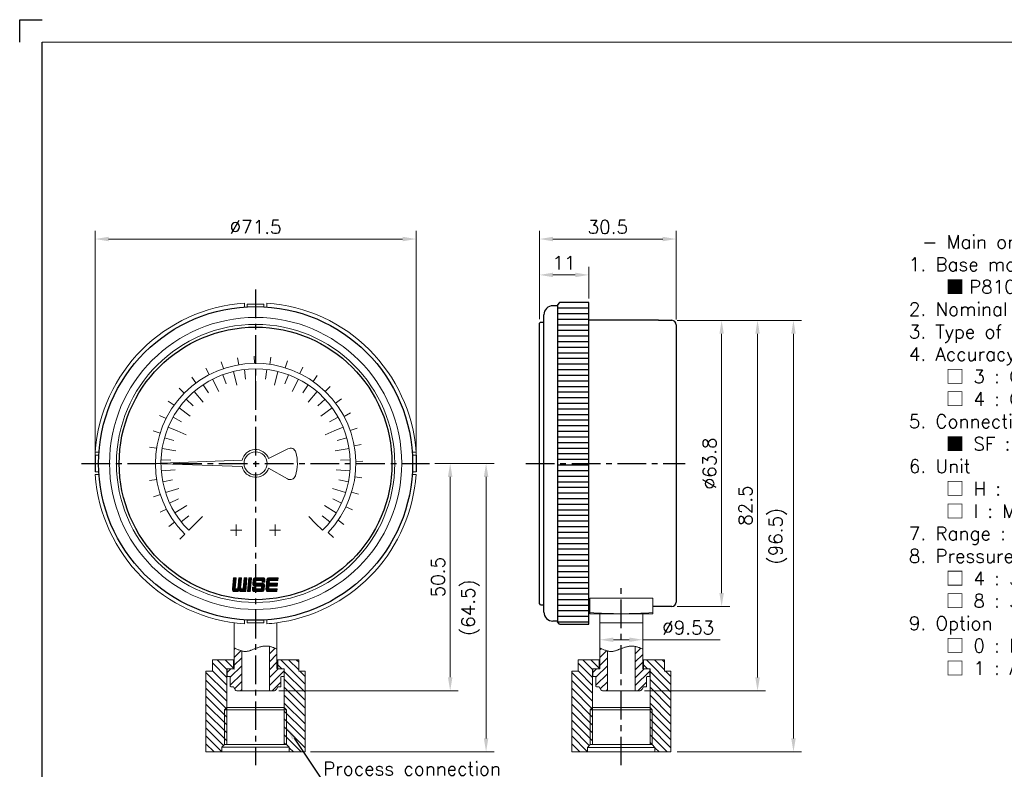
# Model space of a CAD drawing. Extents: x 377 to 765, y -2 to 250.
# Tile 2 of 3: x 377 to 597, y 83 to 250. Entities that reach past the tile are written whole.
import ezdxf
from ezdxf import colors
from ezdxf.entities.mleader import LeaderData, LeaderLine
from ezdxf.math import Vec2, Vec3

# ---------------------------------------------------------------- set-up
doc = ezdxf.new("R2010")
doc.units = 0
doc.header["$LTSCALE"] = 17
doc.header["$MEASUREMENT"] = 0
doc.header["$PDMODE"] = 1
for name, pattern in [('CENTER', [2, 1.25, -0.25, 0.25, -0.25]), ('DASHEDX2', [1.5, 1, -0.5]), ('PHANTOM', [2.5, 1.25, -0.25, 0.25, -0.25, 0.25, -0.25])]:
    doc.linetypes.add(name, pattern=pattern)
doc.layers.get('0').update_dxf_attribs({"linetype": 'DASHEDX2', "lineweight": 18})
doc.layers.get('DEFPOINTS').update_dxf_attribs({"linetype": 'CONTINUOUS', "lineweight": 18})
for name, color, linetype, lineweight in [('4', 4, 'CONTINUOUS', 30), ('DIM', 7, 'CONTINUOUS', 18), ('SS100', 7, 'CONTINUOUS', 18)]:
    doc.layers.add(name, color=color, linetype=linetype, lineweight=lineweight)
doc.layers.add('해치', color=2, linetype='CONTINUOUS')
doc.styles.add('ROMANS', font='ROMANS.shx', dxfattribs={"bigfont": 'whgtxt.shx'})
doc.dimstyles.new('1.2', dxfattribs={"dimscale": 1.2, "dimtxt": 2.5, "dimasz": 2.5, "dimexe": 1.5, "dimexo": 1, "dimgap": 1, "dimtad": 1, "dimdsep": 46, "dimtxsty": 'ROMANS', "dimcen": 2.5, "dimclrd": 7, "dimclre": 7, "dimclrt": 3, "dimadec": 1, "dimazin": 2, "dimtfac": 1, "dimtmove": 0, "dimatfit": 3, "dimfxl": 1, "dimlwd": 18, "dimlwe": 18, "dimarcsym": 0})

# ---------------------------------------------------------------- blocks, each defined once
blk = doc.blocks.new('*D6')
at = {"layer": '4', "color": 7, "lineweight": 18, "transparency": 16777216}
for p, q in [((492.94, 183.3), (492.94, 194.93)), ((495.94, 193.13), (500.94, 193.13)), ((503.94, 187.87), (503.94, 194.93))]:
    blk.add_line(p, q, dxfattribs=at)
at = {"layer": '4', "color": 7, "lineweight": -3, "transparency": 16777216}
for points in [[(495.94, 193.63), (495.94, 192.63), (492.94, 193.13)], [(500.94, 193.63), (500.94, 192.63), (503.94, 193.13)]]:
    blk.add_solid(points, dxfattribs=at)
at = {"layer": 'DEFPOINTS', "color": 0, "lineweight": -3, "transparency": 16777216}
for p in [(503.94, 193.13), (503.94, 186.67), (492.94, 182.1)]:
    blk.add_point(p, dxfattribs=at)
at = {"layer": '4', "color": 3, "lineweight": -3, "transparency": 16777216, "insert": (498.44, 195.83), "char_height": 3, "attachment_point": 5, "style": 'ROMANS'}
blk.add_mtext('11', dxfattribs=at)
blk = doc.blocks.new('*D7')
at = {"layer": '4', "color": 7, "lineweight": 18, "transparency": 16777216}
for p, q in [((492.94, 183.3), (492.94, 202.93)), ((523.44, 183.2), (523.44, 202.93)), ((495.94, 201.13), (520.44, 201.13))]:
    blk.add_line(p, q, dxfattribs=at)
at = {"layer": '4', "color": 7, "lineweight": -3, "transparency": 16777216}
for points in [[(495.94, 201.63), (495.94, 200.63), (492.94, 201.13)], [(520.44, 201.63), (520.44, 200.63), (523.44, 201.13)]]:
    blk.add_solid(points, dxfattribs=at)
at = {"layer": 'DEFPOINTS', "color": 0, "lineweight": -3, "transparency": 16777216}
for p in [(523.44, 201.13), (492.94, 182.1), (523.44, 182)]:
    blk.add_point(p, dxfattribs=at)
at = {"layer": '4', "color": 3, "lineweight": -3, "transparency": 16777216, "insert": (508.19, 203.83), "char_height": 3, "attachment_point": 5, "style": 'ROMANS'}
blk.add_mtext('30.5', dxfattribs=at)
blk = doc.blocks.new('11')
at = {"color": 0}
for p, q in [((98.23, 252.35), (97.82, 253.57)), ((100.95, 253.03), (100.74, 254.3)), ((103.75, 253.29), (103.74, 254.57)), ((106.55, 253.1), (106.74, 254.38)), ((109.3, 252.49), (109.68, 253.71)), ((95.64, 251.25), (95.05, 252.39)), ((111.91, 251.45), (112.47, 252.6)), ((93.26, 249.75), (92.5, 250.79)), ((114.32, 250.02), (115.06, 251.07)), ((91.14, 247.91), (90.23, 248.81)), ((116.49, 248.23), (117.38, 249.15)), ((89.33, 245.76), (88.29, 246.51)), ((118.35, 246.12), (119.38, 246.9)), ((119.86, 243.75), (121, 244.36)), ((87.88, 243.35), (86.73, 243.93)), ((86.82, 240.75), (85.6, 241.14)), ((120.99, 241.18), (122.2, 241.6)), ((86.18, 238.02), (84.91, 238.21)), ((121.69, 238.46), (122.96, 238.69)), ((121.97, 235.66), (123.26, 235.69)), ((85.98, 235.21), (84.69, 235.21)), ((86.21, 232.41), (84.94, 232.21)), ((121.81, 232.86), (123.08, 232.69)), ((121.22, 230.11), (122.45, 229.74)), ((86.87, 229.68), (85.65, 229.28)), ((87.95, 227.09), (86.81, 226.51)), ((120.2, 227.49), (121.36, 226.94)), ((89.42, 224.7), (88.38, 223.94)), ((118.79, 225.06), (119.85, 224.33)), ((117.02, 222.88), (117.95, 222)), ((91.25, 222.56), (90.34, 221.65))]:
    blk.add_line(p, q, dxfattribs=at)
blk.add_arc((103.98, 235.29), 18, 316.4299, 225, dxfattribs=at)
blk = doc.blocks.new('*D10')
at = {"layer": '4', "color": 7, "lineweight": 18, "transparency": 16777216}
for p, q in [((523.67, 183), (535.34, 183)), ((533.54, 180), (533.54, 122.2)), ((523.64, 119.2), (535.34, 119.2))]:
    blk.add_line(p, q, dxfattribs=at)
at = {"layer": '4', "color": 7, "lineweight": -3, "transparency": 16777216}
for points in [[(533.04, 180), (534.04, 180), (533.54, 183)], [(533.04, 122.2), (534.04, 122.2), (533.54, 119.2)]]:
    blk.add_solid(points, dxfattribs=at)
at = {"layer": 'DEFPOINTS', "color": 0, "lineweight": -3, "transparency": 16777216}
for p in [(522.47, 183), (522.44, 119.2), (533.54, 119.2)]:
    blk.add_point(p, dxfattribs=at)
at = {"layer": '4', "color": 3, "lineweight": -3, "transparency": 16777216, "insert": (530.84, 151.1), "char_height": 3, "attachment_point": 5, "rotation": 90, "style": 'ROMANS'}
blk.add_mtext('%%C63.8', dxfattribs=at)
blk = doc.blocks.new('*D11')
at = {"layer": '4', "color": 7, "lineweight": 18, "transparency": 16777216}
for p, q in [((523.64, 183), (543.34, 183)), ((541.54, 180), (541.54, 103.4)), ((516.39, 100.4), (543.34, 100.4))]:
    blk.add_line(p, q, dxfattribs=at)
at = {"layer": '4', "color": 7, "lineweight": -3, "transparency": 16777216}
for points in [[(541.04, 180), (542.04, 180), (541.54, 183)], [(541.04, 103.4), (542.04, 103.4), (541.54, 100.4)]]:
    blk.add_solid(points, dxfattribs=at)
at = {"layer": 'DEFPOINTS', "color": 0, "lineweight": -3, "transparency": 16777216}
for p in [(522.44, 183), (515.19, 100.4), (541.54, 100.4)]:
    blk.add_point(p, dxfattribs=at)
at = {"layer": '4', "color": 3, "lineweight": -3, "transparency": 16777216, "insert": (538.84, 141.7), "char_height": 3, "attachment_point": 5, "rotation": 90, "style": 'ROMANS'}
blk.add_mtext('82.5', dxfattribs=at)
blk = doc.blocks.new('*D12')
at = {"layer": '4', "color": 7, "lineweight": 18, "transparency": 16777216}
for p, q in [((393.97, 152.31), (393.97, 202.93)), ((465.47, 152.31), (465.47, 202.93)), ((396.97, 201.13), (462.47, 201.13))]:
    blk.add_line(p, q, dxfattribs=at)
at = {"layer": '4', "color": 7, "lineweight": -3, "transparency": 16777216}
for points in [[(396.97, 201.63), (396.97, 200.63), (393.97, 201.13)], [(462.47, 201.63), (462.47, 200.63), (465.47, 201.13)]]:
    blk.add_solid(points, dxfattribs=at)
at = {"layer": 'DEFPOINTS', "color": 0, "lineweight": -3, "transparency": 16777216}
for p in [(465.47, 201.13), (393.97, 151.11), (465.47, 151.11)]:
    blk.add_point(p, dxfattribs=at)
at = {"layer": '4', "color": 3, "lineweight": -3, "transparency": 16777216, "insert": (429.72, 203.83), "char_height": 3, "attachment_point": 5, "style": 'ROMANS'}
blk.add_mtext('%%C71.5', dxfattribs=at)
blk = doc.blocks.new('*D13')
at = {"layer": '4', "color": 7, "lineweight": 18, "transparency": 16777216}
for p, q in [((469.68, 151.11), (474.87, 151.11)), ((473.07, 148.11), (473.07, 103.42)), ((434.92, 100.42), (474.87, 100.42))]:
    blk.add_line(p, q, dxfattribs=at)
at = {"layer": '4', "color": 7, "lineweight": -3, "transparency": 16777216}
for points in [[(472.57, 148.11), (473.57, 148.11), (473.07, 151.11)], [(472.57, 103.42), (473.57, 103.42), (473.07, 100.42)]]:
    blk.add_solid(points, dxfattribs=at)
at = {"layer": 'DEFPOINTS', "color": 0, "lineweight": -3, "transparency": 16777216}
for p in [(468.48, 151.11), (433.72, 100.42), (473.07, 100.42)]:
    blk.add_point(p, dxfattribs=at)
at = {"layer": '4', "color": 3, "lineweight": -3, "transparency": 16777216, "insert": (470.37, 125.76), "char_height": 3, "attachment_point": 5, "rotation": 90, "style": 'ROMANS'}
blk.add_mtext('50.5', dxfattribs=at)
blk = doc.blocks.new('*D14')
at = {"layer": '4', "color": 7, "lineweight": 18, "transparency": 16777216}
for p, q in [((523.64, 183), (551.34, 183)), ((549.54, 180), (549.54, 89.8)), ((523.64, 86.8), (551.34, 86.8))]:
    blk.add_line(p, q, dxfattribs=at)
at = {"layer": '4', "color": 7, "lineweight": -3, "transparency": 16777216}
for points in [[(549.04, 180), (550.04, 180), (549.54, 183)], [(549.04, 89.8), (550.04, 89.8), (549.54, 86.8)]]:
    blk.add_solid(points, dxfattribs=at)
at = {"layer": 'DEFPOINTS', "color": 0, "lineweight": -3, "transparency": 16777216}
for p in [(522.44, 183), (522.44, 86.8), (549.54, 86.8)]:
    blk.add_point(p, dxfattribs=at)
at = {"layer": '4', "color": 3, "lineweight": -3, "transparency": 16777216, "insert": (546.06, 134.9), "char_height": 3, "attachment_point": 5, "rotation": 90, "style": 'ROMANS'}
blk.add_mtext('(96.5)', dxfattribs=at)
blk = doc.blocks.new('*D15')
at = {"layer": '4', "color": 7, "lineweight": 18, "transparency": 16777216}
for p, q in [((469.68, 151.11), (482.87, 151.11)), ((481.07, 148.11), (481.07, 89.82)), ((441.97, 86.82), (482.87, 86.82))]:
    blk.add_line(p, q, dxfattribs=at)
at = {"layer": '4', "color": 7, "lineweight": -3, "transparency": 16777216}
for points in [[(480.57, 148.11), (481.57, 148.11), (481.07, 151.11)], [(480.57, 89.82), (481.57, 89.82), (481.07, 86.82)]]:
    blk.add_solid(points, dxfattribs=at)
at = {"layer": 'DEFPOINTS', "color": 0, "lineweight": -3, "transparency": 16777216}
for p in [(468.48, 151.11), (440.77, 86.82), (481.07, 86.82)]:
    blk.add_point(p, dxfattribs=at)
at = {"layer": '4', "color": 3, "lineweight": -3, "transparency": 16777216, "insert": (477.58, 118.96), "char_height": 3, "attachment_point": 5, "rotation": 90, "style": 'ROMANS'}
blk.add_mtext('(64.5)', dxfattribs=at)
blk = doc.blocks.new('*D16')
at = {"layer": '4', "color": 7, "lineweight": 18, "transparency": 16777216}
for p, q in [((506.42, 112.66), (506.42, 113.6)), ((515.95, 112.66), (515.95, 113.6)), ((509.42, 111.8), (512.95, 111.8)), ((515.95, 111.8), (533.21, 111.8))]:
    blk.add_line(p, q, dxfattribs=at)
at = {"layer": '4', "color": 7, "lineweight": -3, "transparency": 16777216}
for points in [[(509.42, 112.3), (509.42, 111.3), (506.42, 111.8)], [(512.95, 112.3), (512.95, 111.3), (515.95, 111.8)]]:
    blk.add_solid(points, dxfattribs=at)
at = {"layer": 'DEFPOINTS', "color": 0, "lineweight": -3, "transparency": 16777216}
for p in [(506.42, 111.46), (515.95, 111.8), (515.95, 111.46)]:
    blk.add_point(p, dxfattribs=at)
at = {"layer": '4', "color": 3, "lineweight": -3, "transparency": 16777216, "insert": (526.08, 114.5), "char_height": 3, "attachment_point": 5, "style": 'ROMANS'}
blk.add_mtext('%%C9.53', dxfattribs=at)

msp = doc.modelspace()

# ---------------------------------------------------------------- hatches: boundary and pattern name
at = {"layer": '4', "lineweight": -3}
h = msp.add_hatch(dxfattribs=at)
h.set_pattern_fill('ANSI31', scale=10, angle=315)
h.set_pattern_definition([(0, (474.5261, 29.5354), (3e-16, 1.25), [])])
h.paths.add_polyline_path([(503.943, 151.105), (496.943, 151.105), (496.943, 115.755), (497.443, 115.255), (503.943, 115.255)])
h.paths.add_polyline_path([(503.943, 186.955), (497.443, 186.955), (496.943, 186.455), (496.943, 151.105), (503.943, 151.105)])
at = {"layer": '해치'}
h = msp.add_hatch(dxfattribs=at)
h.set_pattern_fill('ANSI31', scale=10, style=0)
h.set_pattern_definition([(45, (-4248.4836, 1527.9142), (-0.88388348, 0.88388348), [])])
edge = h.paths.add_edge_path()
edge.add_spline(control_points=[(426.624, 109.308), (426.067, 109.461), (425.513, 109.746), (424.959, 110.031)], knot_values=[0, 0, 0, 0, 1.7633486, 1.7633486, 1.7633486, 1.7633486], degree=3, periodic=0)
edge.add_line((424.959, 110.031), (424.959, 105.411))
edge.add_line((424.959, 105.411), (424.951, 105.411))
edge.add_line((424.951, 105.411), (424.859, 105.319))
edge.add_line((424.859, 105.319), (423.474, 105.319))
edge.add_line((423.474, 105.319), (423.374, 105.219))
edge.add_line((423.374, 105.219), (423.374, 103.711))
edge.add_line((423.374, 103.711), (423.474, 103.611))
edge.add_line((423.474, 103.611), (423.974, 103.611))
edge.add_line((423.974, 103.611), (424.074, 103.511))
edge.add_line((424.074, 103.511), (424.074, 101.411))
edge.add_line((424.074, 101.411), (424.174, 101.311))
edge.add_line((424.174, 101.311), (424.77, 101.311))
edge.add_line((424.77, 101.311), (425.08, 100.774))
edge.add_arc((425.724, 101.181), 0.762, 212.33268, 270)
edge.add_line((425.724, 100.419), (426.624, 100.419))
edge.add_line((426.624, 100.419), (426.624, 109.308))
edge = h.paths.add_edge_path()
edge.add_line((436.074, 105.219), (435.974, 105.319))
edge.add_line((435.974, 105.319), (434.589, 105.319))
edge.add_line((434.589, 105.319), (434.489, 105.419))
edge.add_line((434.489, 105.419), (434.489, 109.732))
edge.add_spline(control_points=[(434.489, 109.732), (433.936, 109.963), (433.383, 110.194), (432.824, 110.314)], knot_values=[8.1699803, 8.1699803, 8.1699803, 8.1699803, 9.913923, 9.913923, 9.913923, 9.913923], degree=3, periodic=0)
edge.add_line((432.824, 110.314), (432.824, 100.419))
edge.add_line((432.824, 100.419), (433.724, 100.419))
edge.add_arc((433.724, 101.181), 0.762, 270, 327.66732)
edge.add_line((434.368, 100.774), (434.678, 101.311))
edge.add_line((434.678, 101.311), (435.274, 101.311))
edge.add_line((435.274, 101.311), (435.374, 101.411))
edge.add_line((435.374, 101.411), (435.374, 103.511))
edge.add_line((435.374, 103.511), (435.474, 103.611))
edge.add_line((435.474, 103.611), (435.974, 103.611))
edge.add_line((435.974, 103.611), (436.074, 103.711))
edge.add_line((436.074, 103.711), (436.074, 105.219))
h = msp.add_hatch(dxfattribs=at)
h.set_pattern_fill('ANSI31', scale=10, style=0)
h.set_pattern_definition([(45, (-4167.021, 1527.8993), (-0.88388348, 0.88388348), [])])
edge = h.paths.add_edge_path()
edge.add_spline(control_points=[(508.087, 109.293), (507.53, 109.447), (506.976, 109.731), (506.422, 110.016)], knot_values=[0, 0, 0, 0, 1.7633486, 1.7633486, 1.7633486, 1.7633486], degree=3, periodic=0)
edge.add_line((506.422, 110.016), (506.422, 105.397))
edge.add_line((506.422, 105.397), (506.414, 105.397))
edge.add_line((506.414, 105.397), (506.322, 105.305))
edge.add_line((506.322, 105.305), (504.937, 105.305))
edge.add_line((504.937, 105.305), (504.837, 105.205))
edge.add_line((504.837, 105.205), (504.837, 103.697))
edge.add_line((504.837, 103.697), (504.937, 103.597))
edge.add_line((504.937, 103.597), (505.437, 103.597))
edge.add_line((505.437, 103.597), (505.537, 103.497))
edge.add_line((505.537, 103.497), (505.537, 101.397))
edge.add_line((505.537, 101.397), (505.637, 101.297))
edge.add_line((505.637, 101.297), (506.232, 101.297))
edge.add_line((506.232, 101.297), (506.543, 100.759))
edge.add_arc((507.187, 101.167), 0.762, 212.33268, 270)
edge.add_line((507.187, 100.405), (508.087, 100.405))
edge.add_line((508.087, 100.405), (508.087, 109.293))
edge = h.paths.add_edge_path()
edge.add_line((517.537, 105.205), (517.437, 105.305))
edge.add_line((517.437, 105.305), (516.052, 105.305))
edge.add_line((516.052, 105.305), (515.952, 105.405))
edge.add_line((515.952, 105.405), (515.952, 109.717))
edge.add_spline(control_points=[(515.952, 109.717), (515.399, 109.948), (514.846, 110.179), (514.287, 110.299)], knot_values=[8.1699803, 8.1699803, 8.1699803, 8.1699803, 9.913923, 9.913923, 9.913923, 9.913923], degree=3, periodic=0)
edge.add_line((514.287, 110.299), (514.287, 100.405))
edge.add_line((514.287, 100.405), (515.187, 100.405))
edge.add_arc((515.187, 101.167), 0.762, 270, 327.66732)
edge.add_line((515.83, 100.759), (516.141, 101.297))
edge.add_line((516.141, 101.297), (516.737, 101.297))
edge.add_line((516.737, 101.297), (516.837, 101.397))
edge.add_line((516.837, 101.397), (516.837, 103.497))
edge.add_line((516.837, 103.497), (516.937, 103.597))
edge.add_line((516.937, 103.597), (517.437, 103.597))
edge.add_line((517.437, 103.597), (517.537, 103.697))
edge.add_line((517.537, 103.697), (517.537, 105.205))
h = msp.add_hatch(dxfattribs=at)
h.set_pattern_fill('ANSI31', scale=10, angle=90, style=0)
h.set_pattern_definition([(135, (-4248.4836, 1527.8239), (-0.88388348, -0.88388348), [])])
h.paths.add_polyline_path([(422.824, 96.173), (423.324, 96.673), (423.324, 105.321), (424.774, 105.321), (424.774, 107.321), (420.111, 107.321), (420.111, 104.821), (418.674, 104.821), (418.674, 86.821), (422.224, 86.821), (422.224, 87.821), (422.824, 88.473)])
h.paths.add_polyline_path([(440.774, 104.821), (439.337, 104.821), (439.337, 107.321), (434.674, 107.321), (434.674, 105.321), (436.124, 105.321), (436.124, 96.673), (436.624, 96.173), (436.624, 88.473), (437.224, 87.821), (437.224, 86.821), (440.774, 86.821)])
h.paths.add_polyline_path([(436.124, 96.673), (436.124, 96.173), (436.624, 96.173)], flags=17)
h.paths.add_polyline_path([(436.624, 96.173), (436.124, 96.173), (436.124, 88.473), (436.624, 88.473)], flags=17)
h.paths.add_polyline_path([(423.324, 96.173), (422.824, 96.173), (422.824, 88.473), (423.324, 88.473)], flags=17)
h.paths.add_polyline_path([(423.324, 96.673), (422.824, 96.173), (423.324, 96.173)], flags=17)
h = msp.add_hatch(dxfattribs=at)
h.set_pattern_fill('ANSI31', scale=10, angle=90, style=0)
h.set_pattern_definition([(135, (-4167.021, 1527.809), (-0.88388348, -0.88388348), [])])
h.paths.add_polyline_path([(504.287, 96.158), (504.787, 96.658), (504.787, 105.306), (506.237, 105.306), (506.237, 107.306), (501.574, 107.306), (501.574, 104.806), (500.137, 104.806), (500.137, 86.806), (503.687, 86.806), (503.687, 87.806), (504.287, 88.458)])
h.paths.add_polyline_path([(522.237, 104.806), (520.799, 104.806), (520.799, 107.306), (516.137, 107.306), (516.137, 105.306), (517.587, 105.306), (517.587, 96.658), (518.087, 96.158), (518.087, 88.458), (518.687, 87.806), (518.687, 86.806), (522.237, 86.806)])
h.paths.add_polyline_path([(517.587, 96.658), (517.587, 96.158), (518.087, 96.158)], flags=17)
h.paths.add_polyline_path([(518.087, 96.158), (517.587, 96.158), (517.587, 88.458), (518.087, 88.458)], flags=17)
h.paths.add_polyline_path([(504.787, 96.158), (504.287, 96.158), (504.287, 88.458), (504.787, 88.458)], flags=17)
h.paths.add_polyline_path([(504.787, 96.658), (504.287, 96.158), (504.787, 96.158)], flags=17)

# ---------------------------------------------------------------- linework, layer by layer
at = {"color": 4, "linetype": 'Continuous'}
msp.add_line((728.572, 245.027), (382.176, 245.027), dxfattribs=at)
at = {"color": 4, "linetype": 'ByBlock'}
for p, q in [((504.187, 121.077), (518.187, 121.077)), ((504.187, 117.605), (504.187, 121.077)), ((518.187, 117.605), (518.187, 121.077)), ((506.422, 117.605), (506.422, 105.314)), ((515.952, 117.605), (515.952, 105.306)), ((418.674, 104.821), (420.111, 104.821)), ((440.774, 104.821), (439.337, 104.821)), ((500.137, 104.806), (501.574, 104.806)), ((522.237, 104.806), (520.799, 104.806))]:
    msp.add_line(p, q, dxfattribs=at)
at = {"color": 4}
for p, q in [((518.187, 117.605), (504.187, 117.605)), ((515.952, 115.605), (506.422, 115.605))]:
    msp.add_line(p, q, dxfattribs=at)
at = {"color": 0}
for p, q in [((423.324, 96.673), (422.824, 96.173)), ((436.124, 96.673), (436.624, 96.173)), ((504.787, 96.658), (504.287, 96.158)), ((517.587, 96.658), (518.087, 96.158)), ((422.824, 96.173), (422.824, 88.473)), ((436.624, 96.173), (436.624, 88.473)), ((504.287, 96.158), (504.287, 88.458)), ((518.087, 96.158), (518.087, 88.458))]:
    msp.add_line(p, q, dxfattribs=at)
at = {"color": 4, "linetype": 'Continuous'}
msp.add_arc((511.187, 217.605), 100, 265.98601, 274.01399, dxfattribs=at)
at = {"color": 7, "linetype": 'PHANTOM'}
for points in [[(424.959, 110.031), (427.398, 109.193), (429.724, 109.852), (432.308, 110.39), (434.489, 109.732)], [(506.422, 110.016), (508.861, 109.178), (511.187, 109.837), (513.771, 110.375), (515.952, 109.717)]]:
    msp.add_spline(points, degree=3, dxfattribs=at)
at = {"layer": '4', "color": 1}
for p, q in [((377.174, 250.029), (382.176, 250.029)), ((377.174, 245.027), (377.174, 250.029))]:
    msp.add_line(p, q, dxfattribs=at)
at = {"layer": '4', "lineweight": -3}
for p, q in [((382.176, 38.046), (382.176, 245.027)), ((497.443, 186.955), (496.943, 186.455)), ((496.943, 186.455), (496.943, 115.755)), ((503.943, 186.955), (497.443, 186.955)), ((503.943, 115.255), (503.943, 186.955)), ((493.943, 117.955), (493.943, 184.255)), ((496.943, 186.255), (495.943, 186.255)), ((493.193, 182.605), (492.943, 182.355)), ((492.943, 119.858), (492.943, 182.355)), ((493.193, 182.605), (493.943, 182.605)), ((519.443, 183.005), (503.943, 183.005)), ((519.443, 183.005), (522.443, 183.005)), ((523.443, 182.005), (523.443, 120.205)), ((393.975, 152.964), (393.975, 149.246)), ((465.473, 152.964), (465.473, 149.246)), ((493.193, 119.608), (492.943, 119.858)), ((493.193, 119.608), (493.943, 119.608)), ((493.943, 119.608), (493.943, 119.608)), ((504.187, 119.205), (503.943, 119.205)), ((522.443, 119.205), (518.187, 119.205)), ((496.943, 115.955), (495.943, 115.955)), ((497.443, 115.255), (496.943, 115.755)), ((497.443, 115.255), (503.943, 115.255))]:
    msp.add_line(p, q, dxfattribs=at)
at = {"layer": '4', "color": 7}
for radius in [34.967, 30.379]:
    msp.add_circle((429.724, 151.105), radius, dxfattribs=at)
at = {"layer": '4', "lineweight": -3}
for centre, radius, start, end in [((495.943, 184.255), 2, 90, 180), ((522.443, 182.005), 1, 0, 90), ((522.443, 120.205), 1, 270, 0), ((495.943, 117.955), 2, 180, 270)]:
    msp.add_arc(centre, radius, start, end, dxfattribs=at)
at = {"layer": 'DIM', "color": 4}
for p, q in [((424.959, 115.588), (424.959, 105.418)), ((434.489, 115.588), (434.489, 105.418)), ((432.824, 110.314), (432.824, 100.419)), ((514.287, 110.299), (514.287, 100.405)), ((426.624, 109.308), (426.624, 100.419)), ((508.087, 109.293), (508.087, 100.405)), ((420.111, 107.321), (424.959, 107.321)), ((423.474, 105.319), (423.374, 105.219)), ((423.474, 105.319), (424.859, 105.319)), ((424.859, 105.229), (424.959, 105.329)), ((434.489, 107.321), (439.337, 107.321)), ((434.489, 105.419), (434.589, 105.319)), ((434.589, 105.319), (435.974, 105.319)), ((436.074, 105.219), (435.974, 105.319)), ((501.574, 107.306), (506.422, 107.306)), ((504.937, 105.305), (504.837, 105.205)), ((504.937, 105.305), (506.322, 105.305)), ((515.952, 107.306), (520.799, 107.306)), ((516.052, 105.305), (517.437, 105.305)), ((517.537, 105.205), (517.437, 105.305)), ((423.374, 103.711), (423.374, 105.219)), ((423.374, 103.711), (423.474, 103.611)), ((423.474, 103.611), (423.974, 103.611)), ((423.974, 103.611), (424.074, 103.511)), ((424.074, 103.511), (424.074, 101.411)), ((435.374, 103.511), (435.474, 103.611)), ((435.374, 103.511), (435.374, 101.411)), ((435.974, 103.611), (435.474, 103.611)), ((435.974, 103.611), (436.074, 103.711)), ((436.074, 103.711), (436.074, 105.219)), ((504.837, 103.697), (504.837, 105.205)), ((504.837, 103.697), (504.937, 103.597)), ((504.937, 103.597), (505.437, 103.597)), ((505.437, 103.597), (505.537, 103.497)), ((505.537, 103.497), (505.537, 101.397)), ((516.837, 103.497), (516.937, 103.597)), ((516.837, 103.497), (516.837, 101.397)), ((517.437, 103.597), (516.937, 103.597)), ((517.437, 103.597), (517.537, 103.697)), ((517.537, 103.697), (517.537, 105.205)), ((424.074, 101.411), (424.174, 101.311)), ((424.174, 101.311), (424.77, 101.311)), ((425.08, 100.774), (424.77, 101.311)), ((434.368, 100.774), (434.678, 101.311)), ((435.274, 101.311), (434.678, 101.311)), ((435.274, 101.311), (435.374, 101.411)), ((505.537, 101.397), (505.637, 101.297)), ((505.637, 101.297), (506.232, 101.297)), ((506.543, 100.759), (506.232, 101.297)), ((515.83, 100.759), (516.141, 101.297)), ((516.737, 101.297), (516.141, 101.297)), ((516.737, 101.297), (516.837, 101.397)), ((425.724, 100.419), (429.724, 100.419)), ((433.724, 100.419), (429.724, 100.419)), ((507.187, 100.405), (511.187, 100.405)), ((515.187, 100.405), (511.187, 100.405))]:
    msp.add_line(p, q, dxfattribs=at)
for centre, start, end in [((425.724, 101.181), 212.33268, 270), ((433.724, 101.181), 270, 327.66732), ((507.187, 101.167), 212.33268, 270), ((515.187, 101.167), 270, 327.66732)]:
    msp.add_arc(centre, 0.762, start, end, dxfattribs=at)
at = {"layer": 'SS100', "color": 1, "linetype": 'CENTER', "lineweight": -2, "ltscale": 0.3}
for p, q in [((429.724, 189.861), (429.724, 83.82)), ((390.967, 151.105), (468.48, 151.105)), ((489.943, 151.105), (525.443, 151.105)), ((511.187, 83.805), (511.187, 124.077))]:
    msp.add_line(p, q, dxfattribs=at)
at = {"layer": 'SS100', "color": 4, "linetype": 'Continuous'}
for p, q in [((427.245, 186.023), (427.245, 186.854)), ((431.583, 186.643), (427.865, 186.643)), ((427.865, 186.643), (427.865, 186.023)), ((431.583, 186.643), (431.583, 186.023)), ((432.203, 186.023), (432.203, 186.854)), ((394.806, 153.584), (393.975, 153.584)), ((432.631, 152.181), (436.925, 154.371)), ((464.642, 153.584), (465.473, 153.584)), ((393.975, 152.964), (394.806, 152.964)), ((406.784, 151.105), (426.703, 151.801)), ((465.473, 152.964), (464.642, 152.964)), ((393.975, 149.246), (394.806, 149.246)), ((406.784, 151.105), (426.703, 150.409)), ((432.631, 150.029), (436.811, 147.649)), ((465.473, 149.246), (464.642, 149.246)), ((394.806, 148.626), (393.975, 148.626)), ((464.642, 148.626), (465.473, 148.626)), ((426.624, 136.225), (424.144, 136.225)), ((425.384, 134.985), (425.384, 137.465)), ((435.304, 136.225), (432.824, 136.225)), ((434.064, 134.985), (434.064, 137.465)), ((427.245, 116.187), (427.245, 115.356)), ((427.865, 115.567), (427.865, 116.187)), ((431.583, 115.567), (427.865, 115.567)), ((431.583, 115.567), (431.583, 116.187)), ((432.203, 116.187), (432.203, 115.356)), ((435.632, 115.76), (434.491, 115.588)), ((420.111, 107.321), (420.111, 104.821)), ((423.324, 105.321), (423.324, 88.473)), ((424.951, 105.321), (423.324, 105.321)), ((424.774, 107.321), (424.774, 105.321)), ((434.497, 105.321), (436.124, 105.321)), ((434.674, 107.321), (434.674, 105.321)), ((436.124, 105.321), (436.124, 88.473)), ((439.337, 107.321), (439.337, 104.821)), ((501.574, 107.306), (501.574, 104.806)), ((504.787, 105.306), (504.787, 88.458)), ((506.414, 105.306), (504.787, 105.306)), ((506.237, 107.306), (506.237, 105.306)), ((515.952, 105.306), (517.587, 105.306)), ((516.137, 107.306), (516.137, 105.306)), ((517.587, 105.306), (517.587, 88.458)), ((520.799, 107.306), (520.799, 104.806)), ((418.674, 104.821), (418.674, 86.82)), ((440.774, 104.821), (440.774, 86.82)), ((500.137, 104.806), (500.137, 86.805)), ((522.237, 104.806), (522.237, 86.805)), ((423.324, 96.673), (429.724, 96.673)), ((436.124, 96.673), (429.724, 96.673)), ((504.787, 96.658), (511.187, 96.658)), ((517.587, 96.658), (511.187, 96.658)), ((422.824, 96.173), (429.724, 96.173)), ((436.624, 96.173), (429.724, 96.173)), ((504.287, 96.158), (511.187, 96.158)), ((518.087, 96.158), (511.187, 96.158)), ((422.824, 88.473), (422.224, 87.821)), ((422.224, 86.821), (422.224, 87.821)), ((422.224, 87.821), (429.724, 87.821)), ((422.824, 88.473), (429.724, 88.473)), ((436.624, 88.473), (429.724, 88.473)), ((437.224, 87.821), (429.724, 87.821)), ((436.624, 88.473), (437.224, 87.821)), ((437.224, 86.821), (437.224, 87.821)), ((504.287, 88.458), (503.687, 87.806)), ((503.687, 86.806), (503.687, 87.806)), ((503.687, 87.806), (511.187, 87.806)), ((504.287, 88.458), (511.187, 88.458)), ((518.087, 88.458), (511.187, 88.458)), ((518.687, 87.806), (511.187, 87.806)), ((518.087, 88.458), (518.687, 87.806)), ((518.687, 86.806), (518.687, 87.806)), ((440.774, 86.82), (418.674, 86.82)), ((522.237, 86.805), (500.137, 86.805))]:
    msp.add_line(p, q, dxfattribs=at)
at = {"layer": 'SS100', "color": 7, "linetype": 'Continuous'}
for p, q in [((424.803, 171.602), (425.527, 168.588)), ((427.246, 172.038), (427.501, 169.884)), ((429.724, 172.185), (429.724, 170.015)), ((432.202, 172.038), (431.947, 169.884)), ((434.645, 171.602), (433.921, 168.588)), ((420.154, 169.887), (421.561, 167.125)), ((422.428, 170.882), (423.179, 168.846)), ((429.724, 170.015), (429.724, 167.845)), ((437.02, 170.882), (436.269, 168.846)), ((439.294, 169.887), (437.887, 167.125)), ((416.034, 167.134), (418.047, 164.777)), ((418.013, 168.632), (419.218, 166.828)), ((441.435, 168.632), (440.23, 166.828)), ((443.414, 167.134), (441.401, 164.777)), ((414.245, 165.414), (415.838, 163.941)), ((445.203, 165.414), (443.61, 163.941)), ((412.67, 163.495), (415.178, 161.673)), ((446.778, 163.495), (444.27, 161.673)), ((411.332, 161.405), (413.225, 160.345)), ((448.116, 161.405), (446.222, 160.345)), ((410.249, 159.172), (412.254, 158.341)), ((412.254, 158.341), (414.259, 157.511)), ((447.194, 158.341), (445.189, 157.511)), ((449.199, 159.172), (447.194, 158.341)), ((409.436, 156.827), (411.524, 156.238)), ((450.012, 156.827), (447.924, 156.238)), ((408.904, 154.403), (411.966, 153.918)), ((450.544, 154.403), (447.482, 153.918)), ((408.661, 151.933), (410.829, 151.847)), ((450.787, 151.933), (448.619, 151.847)), ((408.709, 149.451), (411.8, 149.694)), ((450.738, 149.451), (447.648, 149.694)), ((409.049, 146.993), (411.178, 147.416)), ((450.398, 146.993), (448.27, 147.416)), ((409.676, 144.591), (412.624, 145.549)), ((449.772, 144.591), (446.824, 145.549)), ((410.581, 142.28), (412.551, 143.188)), ((448.867, 142.28), (446.897, 143.188)), ((411.751, 140.091), (414.394, 141.711)), ((447.697, 140.091), (445.054, 141.711)), ((413.17, 138.055), (414.874, 139.398)), ((416.353, 137.734), (417.887, 139.268)), ((443.095, 137.734), (441.561, 139.268)), ((446.278, 138.055), (444.574, 139.398)), ((414.818, 136.2), (416.353, 137.734)), ((444.629, 136.2), (443.095, 137.734))]:
    msp.add_line(p, q, dxfattribs=at)
at = {"layer": 'SS100', "color": 10, "linetype": 'Continuous'}
for p, q in [((424.789, 125.612), (424.559, 122.988)), ((424.691, 124.5), (425.367, 125.175)), ((424.708, 124.692), (425.383, 125.367)), ((424.725, 124.884), (425.4, 125.559)), ((424.742, 125.076), (425.278, 125.612)), ((424.759, 125.269), (425.102, 125.612)), ((424.775, 125.461), (424.927, 125.612)), ((424.789, 125.612), (425.405, 125.612)), ((425.405, 125.612), (425.2, 123.268)), ((425.984, 125.612), (425.777, 123.25)), ((425.883, 124.464), (426.558, 125.139)), ((425.9, 124.656), (426.575, 125.331)), ((425.917, 124.848), (426.592, 125.524)), ((425.934, 125.041), (426.505, 125.612)), ((425.95, 125.233), (426.33, 125.612)), ((425.967, 125.425), (426.155, 125.612)), ((425.984, 125.612), (426.6, 125.612)), ((426.6, 125.612), (426.395, 123.268)), ((427.178, 125.612), (426.971, 123.25)), ((427.074, 124.427), (427.749, 125.103)), ((427.091, 124.62), (427.766, 125.295)), ((427.108, 124.812), (427.783, 125.487)), ((427.124, 125.004), (427.733, 125.612)), ((427.141, 125.196), (427.557, 125.612)), ((427.158, 125.388), (427.382, 125.612)), ((427.175, 125.58), (427.207, 125.612)), ((427.178, 125.612), (427.794, 125.612)), ((427.794, 125.612), (427.525, 122.543)), ((428.203, 125.612), (427.934, 122.543)), ((428.097, 124.398), (428.772, 125.073)), ((428.114, 124.59), (428.789, 125.265)), ((428.13, 124.782), (428.806, 125.458)), ((428.147, 124.974), (428.785, 125.612)), ((428.164, 125.167), (428.61, 125.612)), ((428.181, 125.359), (428.434, 125.612)), ((428.198, 125.551), (428.259, 125.612)), ((428.203, 125.612), (428.819, 125.612)), ((428.203, 125.612), (428.819, 125.612)), ((428.819, 125.612), (428.551, 122.543)), ((429.196, 125.239), (429.106, 124.216)), ((429.119, 124.369), (430.363, 125.612)), ((429.136, 124.561), (430.188, 125.612)), ((429.153, 124.753), (430.012, 125.612)), ((429.17, 124.945), (429.837, 125.612)), ((429.187, 125.137), (429.662, 125.612)), ((429.22, 125.346), (429.461, 125.587)), ((429.603, 125.612), (431.405, 125.612)), ((429.925, 124.998), (430.539, 125.612)), ((430.1, 124.998), (430.714, 125.612)), ((430.275, 124.998), (430.889, 125.612)), ((430.451, 124.998), (431.065, 125.612)), ((430.626, 124.998), (431.24, 125.612)), ((430.802, 124.998), (431.415, 125.612)), ((430.977, 124.998), (431.56, 125.582)), ((431.132, 124.978), (431.669, 125.515)), ((431.156, 124.651), (431.803, 125.298)), ((431.168, 124.838), (431.751, 125.422)), ((431.331, 124.651), (431.809, 125.129)), ((431.813, 125.167), (431.767, 124.651)), ((432.228, 125.239), (432.031, 122.988)), ((432.157, 124.425), (433.344, 125.612)), ((432.174, 124.617), (433.169, 125.612)), ((432.19, 124.809), (432.994, 125.612)), ((432.207, 125.001), (432.818, 125.612)), ((432.224, 125.193), (432.643, 125.612)), ((432.327, 125.472), (432.367, 125.511)), ((432.636, 125.612), (434.716, 125.612)), ((432.905, 124.998), (433.52, 125.612)), ((433.081, 124.998), (433.695, 125.612)), ((433.257, 124.998), (433.87, 125.612)), ((433.432, 124.998), (434.046, 125.612)), ((433.607, 124.998), (434.221, 125.612)), ((433.783, 124.998), (434.396, 125.612)), ((433.958, 124.998), (434.572, 125.612)), ((434.133, 124.998), (434.713, 125.578)), ((434.309, 124.998), (434.696, 125.386)), ((434.484, 124.998), (434.679, 125.194)), ((434.716, 125.612), (434.662, 124.998)), ((424.558, 122.963), (425.232, 123.638)), ((424.574, 123.155), (425.249, 123.83)), ((424.582, 122.812), (425.215, 123.445)), ((424.591, 123.347), (425.266, 124.022)), ((424.607, 123.539), (425.283, 124.214)), ((424.624, 123.731), (425.299, 124.406)), ((424.641, 123.923), (425.316, 124.599)), ((424.645, 122.7), (425.2, 123.254)), ((424.658, 124.115), (425.333, 124.791)), ((424.675, 124.308), (425.35, 124.983)), ((424.736, 122.615), (425.28, 123.159)), ((424.855, 122.559), (425.453, 123.157)), ((425.015, 122.543), (425.628, 123.157)), ((425.19, 122.543), (426.441, 123.794)), ((425.302, 123.157), (425.675, 123.157)), ((425.365, 122.543), (426.424, 123.602)), ((425.541, 122.543), (426.407, 123.41)), ((425.716, 122.543), (426.4, 123.227)), ((425.782, 123.311), (426.458, 123.986)), ((425.799, 123.503), (426.474, 124.178)), ((425.816, 123.695), (426.491, 124.371)), ((425.833, 123.888), (426.508, 124.563)), ((425.85, 124.08), (426.525, 124.755)), ((425.866, 124.272), (426.542, 124.947)), ((426.102, 122.753), (426.505, 123.157)), ((426.185, 122.662), (426.681, 123.157)), ((426.269, 122.57), (426.856, 123.157)), ((426.417, 122.543), (427.631, 123.757)), ((426.497, 123.157), (426.869, 123.157)), ((426.593, 122.543), (427.615, 123.565)), ((426.768, 122.543), (427.598, 123.373)), ((426.944, 122.543), (427.581, 123.181)), ((426.973, 123.274), (427.648, 123.95)), ((426.99, 123.467), (427.665, 124.142)), ((427.007, 123.659), (427.682, 124.334)), ((427.024, 123.851), (427.699, 124.526)), ((427.04, 124.043), (427.716, 124.718)), ((427.057, 124.235), (427.732, 124.91)), ((427.119, 122.543), (427.564, 122.989)), ((427.945, 122.668), (428.621, 123.344)), ((427.962, 122.861), (428.637, 123.536)), ((427.979, 123.053), (428.654, 123.728)), ((427.996, 123.245), (428.671, 123.92)), ((427.996, 122.543), (428.604, 123.151)), ((428.013, 123.437), (428.688, 124.112)), ((428.029, 123.629), (428.705, 124.304)), ((428.046, 123.821), (428.721, 124.497)), ((428.063, 124.014), (428.738, 124.689)), ((428.08, 124.206), (428.755, 124.881)), ((428.171, 122.543), (428.587, 122.959)), ((429.044, 123.504), (428.999, 122.988)), ((429.002, 123.023), (429.483, 123.504)), ((429.009, 122.855), (429.658, 123.504)), ((429.019, 123.216), (429.307, 123.504)), ((429.035, 123.408), (429.132, 123.504)), ((429.044, 123.504), (429.665, 123.504)), ((429.061, 122.732), (429.643, 123.314)), ((429.105, 124.178), (429.778, 124.852)), ((429.133, 124.031), (429.761, 124.659)), ((429.143, 122.639), (429.681, 123.177)), ((429.197, 123.92), (429.748, 124.471)), ((429.253, 122.573), (429.837, 123.157)), ((429.29, 123.838), (429.838, 124.385)), ((429.399, 122.543), (430.012, 123.157)), ((429.412, 123.784), (430.012, 124.385)), ((429.514, 123.771), (430.963, 123.771)), ((429.574, 123.771), (430.188, 124.385)), ((429.574, 122.543), (430.188, 123.157)), ((429.66, 123.504), (429.639, 123.268)), ((429.741, 123.157), (430.927, 123.157)), ((429.783, 124.905), (429.747, 124.496)), ((429.749, 123.771), (430.363, 124.385)), ((429.749, 122.543), (430.363, 123.157)), ((429.849, 124.385), (431.298, 124.385)), ((429.884, 124.998), (431.07, 124.998)), ((429.925, 123.771), (430.538, 124.385)), ((429.925, 122.543), (430.538, 123.157)), ((430.1, 123.771), (430.714, 124.385)), ((430.1, 122.543), (430.714, 123.157)), ((430.275, 123.771), (430.889, 124.385)), ((430.275, 122.543), (430.889, 123.157)), ((430.451, 123.771), (431.065, 124.385)), ((430.451, 122.543), (431.692, 123.784)), ((430.626, 123.771), (431.24, 124.385)), ((430.626, 122.543), (431.675, 123.592)), ((430.801, 123.771), (431.402, 124.371)), ((430.801, 122.543), (431.658, 123.4)), ((430.976, 123.77), (431.523, 124.317)), ((430.977, 122.543), (431.641, 123.208)), ((431.065, 123.66), (431.029, 123.25)), ((431.033, 123.301), (431.707, 123.975)), ((431.05, 123.493), (431.679, 124.123)), ((431.064, 123.683), (431.615, 124.234)), ((431.172, 124.887), (431.151, 124.651)), ((431.151, 124.651), (431.767, 124.651)), ((431.152, 122.543), (431.624, 123.015)), ((431.506, 124.651), (431.792, 124.937)), ((431.705, 123.94), (431.616, 122.917)), ((431.682, 124.651), (431.776, 124.745)), ((432.033, 122.898), (432.697, 123.563)), ((432.039, 123.08), (433.344, 124.385)), ((432.056, 123.272), (433.169, 124.385)), ((432.073, 123.464), (432.993, 124.385)), ((432.075, 122.765), (432.681, 123.37)), ((432.09, 123.656), (432.831, 124.398)), ((432.106, 123.848), (432.782, 124.523)), ((432.123, 124.04), (432.798, 124.716)), ((432.14, 124.233), (432.815, 124.908)), ((432.149, 122.663), (432.688, 123.203)), ((432.25, 122.589), (432.818, 123.157)), ((432.383, 122.547), (432.993, 123.157)), ((432.555, 122.543), (433.169, 123.157)), ((432.708, 123.678), (432.672, 123.268)), ((432.73, 122.543), (433.344, 123.157)), ((432.774, 123.157), (434.501, 123.157)), ((432.815, 124.905), (432.779, 124.496)), ((432.809, 123.771), (434.555, 123.771)), ((432.881, 124.385), (434.608, 124.385)), ((432.906, 123.771), (433.52, 124.385)), ((432.906, 122.543), (433.519, 123.157)), ((432.917, 124.998), (434.662, 124.998)), ((433.081, 123.771), (433.695, 124.385)), ((433.081, 122.543), (433.695, 123.157)), ((433.256, 123.771), (433.87, 124.385)), ((433.256, 122.543), (433.87, 123.157)), ((433.432, 123.771), (434.046, 124.385)), ((433.432, 122.543), (434.046, 123.157)), ((433.607, 123.771), (434.221, 124.385)), ((433.607, 122.543), (434.221, 123.157)), ((433.783, 123.771), (434.396, 124.385)), ((433.783, 122.543), (434.396, 123.157)), ((433.958, 123.771), (434.572, 124.385)), ((433.958, 122.543), (434.494, 123.08)), ((434.133, 123.771), (434.595, 124.233)), ((434.133, 122.543), (434.477, 122.888)), ((434.309, 123.771), (434.578, 124.041)), ((434.501, 123.157), (434.447, 122.543)), ((434.484, 123.771), (434.561, 123.848)), ((434.608, 124.385), (434.555, 123.771)), ((434.659, 124.998), (434.662, 125.001)), ((424.967, 122.543), (425.737, 122.543)), ((425.737, 122.543), (426.04, 122.821)), ((426.04, 122.821), (426.294, 122.543)), ((426.294, 122.543), (427.525, 122.543)), ((427.294, 122.543), (427.547, 122.797)), ((427.47, 122.543), (427.531, 122.604)), ((427.934, 122.543), (428.551, 122.543)), ((428.346, 122.543), (428.57, 122.767)), ((428.522, 122.543), (428.553, 122.575)), ((429.406, 122.543), (431.208, 122.543)), ((431.355, 122.57), (431.59, 122.806)), ((432.439, 122.543), (434.447, 122.543)), ((434.309, 122.543), (434.461, 122.695))]:
    msp.add_line(p, q, dxfattribs=at)
at = {"layer": 'SS100', "color": 4, "linetype": 'Continuous'}
for radius in [32.549, 30.999, 30.999, 2.565, 0.19]:
    msp.add_circle((429.724, 151.105), radius, dxfattribs=at)
for centre, radius, start, end in [((429.724, 151.105), 35.835, 93.96722, 176.03278), ((429.724, 151.105), 35.835, 3.96722, 86.03278), ((429.724, 151.105), 3.1, 20.30622, 167.03338), ((437.489, 153.266), 1.24, 15.55155, 117.01838), ((429.724, 151.105), 9.3, 342.83919, 15.55155), ((429.724, 151.105), 3.1, 192.96662, 339.69378), ((429.724, 151.105), 35.835, 183.96722, 266.03278), ((429.724, 151.105), 35.835, 279.4902, 356.03278), ((437.425, 148.727), 1.24, 240.34654, 342.83919), ((429.724, 151.105), 35.835, 273.96722, 277.6446)]:
    msp.add_arc(centre, radius, start, end, dxfattribs=at)
at = {"layer": 'SS100', "color": 7, "linetype": 'Continuous'}
msp.add_arc((429.724, 151.105), 21.08, 315, 225, dxfattribs=at)
at = {"layer": 'SS100', "color": 10, "linetype": 'Continuous'}
for centre, radius, start, end in [((429.603, 125.203), 0.409, 90, 175), ((431.405, 125.203), 0.409, 355, 90), ((432.636, 125.203), 0.409, 90, 175), ((424.967, 122.953), 0.409, 175, 270), ((425.302, 123.259), 0.102, 175, 270), ((425.675, 123.259), 0.102, 270, 355), ((426.497, 123.259), 0.102, 175, 270), ((426.869, 123.259), 0.102, 270, 355), ((429.406, 122.953), 0.409, 175, 270), ((429.514, 124.18), 0.409, 175, 270), ((429.741, 123.259), 0.102, 175, 270), ((429.849, 124.487), 0.102, 175, 270), ((429.884, 124.896), 0.102, 90, 175), ((430.927, 123.259), 0.102, 270, 355), ((430.963, 123.669), 0.102, 355, 90), ((431.07, 124.896), 0.102, 355, 90), ((431.208, 122.953), 0.409, 270, 355), ((431.298, 123.975), 0.409, 355, 90), ((432.439, 122.953), 0.409, 175, 270), ((432.774, 123.259), 0.102, 175, 270), ((432.809, 123.669), 0.102, 90, 175), ((432.881, 124.487), 0.102, 175, 270), ((432.917, 124.896), 0.102, 90, 175)]:
    msp.add_arc(centre, radius, start, end, dxfattribs=at)

# ---------------------------------------------------------------- block references
at = {"layer": 'SS100', "color": 4, "linetype": 'Continuous', "xscale": 1.239972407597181, "yscale": 1.239972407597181, "zscale": 1.239972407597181}
msp.add_blockref('11', (300.797, -140.648), dxfattribs=at)

# ---------------------------------------------------------------- texts
at = {"color": 4, "insert": (575.242, 201.987), "char_height": 3, "attachment_point": 1, "style": 'ROMANS'}
msp.add_mtext_dynamic_auto_height_columns('\\pi3;{\\C3;- Main order -\\P\\pi0;1. Base model \\P    \\fGulim|b0|i0|c129|p50;■ \\Fromans,whgtxt|c129;P810 (Ultra high purity gauge, 316L, EP grade)\\P2. Nominal diameter : \\fGulim|b0|i0|c129|p50;■\\Fromans,whgtxt|c129; 2 : 63 mm (2 1/2") \\P3. Type of mounting : \\fGulim|b0|i0|c129|p50;■\\Fromans,whgtxt|c129; A : Low mount (LM)\\P4. Accuracy\\P    \\fGulim|b0|i0|c129|p50;□\\Fromans,whgtxt|c129; 3 : Grade A\\P    \\fGulim|b0|i0|c129|p50;□\\Fromans,whgtxt|c129; 4 : Grade B \\P5. Connection type\\P    \\fGulim|b0|i0|c129|p50;■\\Fromans,whgtxt|c129; SF : Swivel female face seal (9/16"-18 UNF)\\P6. Unit\\P    \\fGulim|b0|i0|c129|p50;□\\Fromans,whgtxt|c129; H : bar\\P    \\fGulim|b0|i0|c129|p50;□\\Fromans,whgtxt|c129; I : MPa \\P7. Range : \\fGulim|b0|i0|c129|p50;■\\Fromans,whgtxt|c129; XXX : Refer to pressure range table\\P8. Pressure connection material and dial color\\P    \\fGulim|b0|i0|c129|p50;□\\Fromans,whgtxt|c129; 4 : 316L SS and 2 colors\\P    \\fGulim|b0|i0|c129|p50;□\\Fromans,whgtxt|c129; 8 : 316L SS and 3 colors \\P9. Option\\P    \\fGulim|b0|i0|c129|p50;□\\Fromans,whgtxt|c129; 0 : None\\P    \\fGulim|b0|i0|c129|p50;□\\Fromans,whgtxt|c129; 1 : Accessories }', width=154.05447, gutter_width=0, height=87.704, count=1, dxfattribs=at)

# ---------------------------------------------------------------- dimensions: what is measured, and where the dimension line sits
at = {"layer": '4', "lineweight": -3}
for base, p1, p2, picture, middle in [((465.473, 201.132), (393.975, 151.105), (465.473, 151.105), '*D12', (429.724, 203.832)), ((515.952, 111.804), (506.422, 111.46), (515.952, 111.46), '*D16', (526.08, 114.504))]:
    dim = msp.add_linear_dim(base=base, p1=p1, p2=p2, text='%%C<>', dimstyle='1.2', dxfattribs=at)
    dim.commit()
    dim.dimension.update_dxf_attribs({"geometry": picture, "text_midpoint": middle})
for base, p2, picture, middle in [((523.443, 201.132), (523.443, 182.005), '*D7', (508.193, 203.832)), ((503.943, 193.132), (503.943, 186.67), '*D6', (498.443, 195.832))]:
    dim = msp.add_linear_dim(base=base, p1=(492.943, 182.105), p2=p2, dimstyle='1.2', dxfattribs=at)
    dim.commit()
    dim.dimension.update_dxf_attribs({"geometry": picture, "text_midpoint": middle})
for base, p1, p2, text, picture, middle in [((541.543, 100.405), (522.443, 183.005), (515.187, 100.405), '82.5', '*D11', (541.543, 141.705)), ((533.543, 119.205), (522.465, 183.005), (522.443, 119.205), '%%C<>', '*D10', (533.543, 151.105)), ((549.543, 86.805), (522.443, 183.005), (522.443, 86.805), '(96.5)', '*D14', (549.543, 134.905)), ((481.066, 86.82), (468.48, 151.105), (440.774, 86.82), '(64.5)', '*D15', (481.066, 118.962))]:
    dim = msp.add_linear_dim(base=base, p1=p1, p2=p2, angle=90, text=text, dimstyle='1.2', dxfattribs=at)
    dim.commit()
    dim.dimension.update_dxf_attribs({"geometry": picture, "text_midpoint": middle, "dimtype": 160})
dim = msp.add_linear_dim(base=(473.066, 100.419), p1=(468.48, 151.105), p2=(433.724, 100.419), angle=90, text='50.5', dimstyle='1.2', dxfattribs=at)
dim.commit()
dim.dimension.update_dxf_attribs({"geometry": '*D13', "text_midpoint": (470.366, 125.762)})

# ---------------------------------------------------------------- leaders
ml = msp.add_multileader_mtext('Standard', dxfattribs=at)
ml.set_content('Process connection', color=3, style='ROMANS')
ml.set_leader_properties(color=7)
ml.build(insert=Vec2(0, 0))
ml.multileader.update_dxf_attribs({"text_left_attachment_type": 5, "text_right_attachment_type": 5, "dogleg_length": 0.36, "arrow_head_size": 3, "scale": 1.2})
ctx = ml.context
ctx.base_point, ctx.scale, ctx.char_height, ctx.arrow_head_size, ctx.landing_gap_size, ctx.plane_origin = Vec3(444.662, 80.96), 1.2, 3, 3, 0.108, Vec3(432.577, 96.614)
ctx.left_attachment, ctx.right_attachment = 5, 5
notes = []
notes.append((ctx, [(0, (1, 1, 0), (444.23, 80.96), (1, 0), 0.432, [(0, [(436.624, 92.323)], 0, [])])]))
ctx.mtext.insert, ctx.mtext.flow_direction = Vec3(444.77, 84.56), 5
for ctx, leaders in notes:
    for number, flags, end, landing, length, lines in leaders:
        leader = LeaderData()
        leader.index, (leader.has_last_leader_line, leader.has_dogleg_vector, leader.attachment_direction) = number, flags
        leader.last_leader_point, leader.dogleg_vector, leader.dogleg_length = Vec3(end), Vec3(landing), length
        for number, points, colour, breaks in lines:
            line = LeaderLine()
            line.index, line.vertices, line.color, line.breaks = number, Vec3.list(points), colors.encode_raw_color(colour), breaks
            leader.lines.append(line)
        ctx.leaders.append(leader)

doc.saveas('drawing.dxf')
